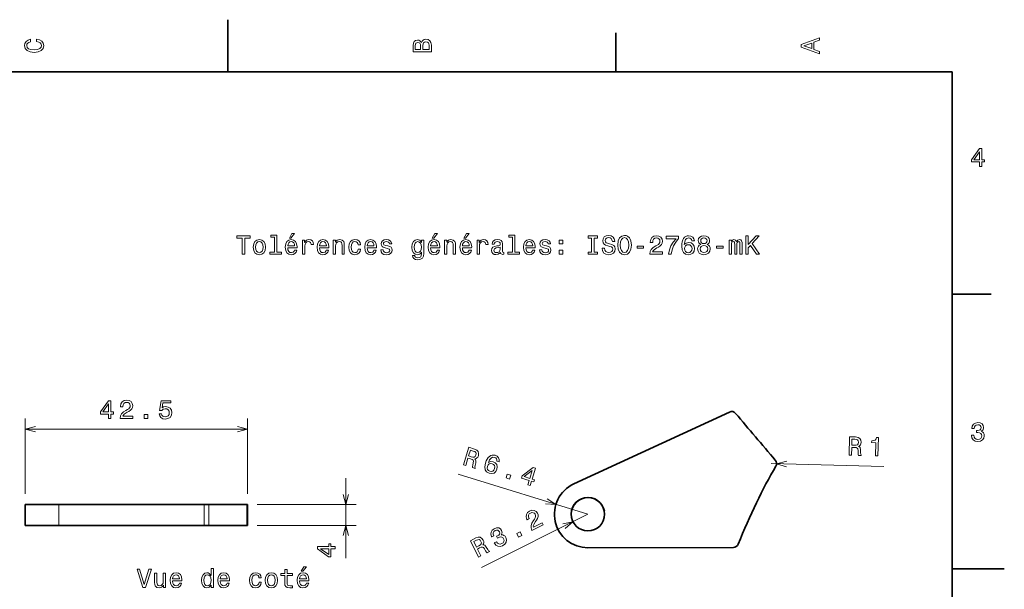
# Model space of a CAD drawing. Extents: x 0 to 297, y 0 to 210.
# Tile 5 of 5: x 109 to 297, y 101 to 210. Entities that reach past the tile are written whole.
import ezdxf

# ---------------------------------------------------------------- set-up
doc = ezdxf.new("R2010")
doc.units = 0

msp = doc.modelspace()

# ---------------------------------------------------------------- linework, layer by layer
at = {"color": 7, "lineweight": 35, "ltscale": 0.25}
for p, q in [((148.5, 200), (148.5, 210)), ((287, 105), (297, 105))]:
    msp.add_line(p, q, dxfattribs=at)
at = {"color": 7, "lineweight": 35, "ltscale": 0.1875}
for p, q in [((222.699997, 200), (222.699997, 207.5)), ((287, 157.5), (294.5, 157.5))]:
    msp.add_line(p, q, dxfattribs=at)
at = {"color": 7, "lineweight": 35}
for p, q in [((287, 200), (10, 200)), ((287, 10), (287, 200)), ((214.685913, 121.222473), (244.429321, 134.967102)), ((143.974976, 117.287933), (116.174438, 117.287933)), ((143.974976, 113.287933), (116.174438, 113.287933)), ((245.184814, 109.072693), (217.384399, 109.012756))]:
    msp.add_line(p, q, dxfattribs=at)
at = {"color": 7, "lineweight": 13, "ltscale": 0.360513}
for p, q in [((109.774414, 119.287933), (109.774414, 133.708435)), ((152.272461, 119.287933), (152.272461, 133.708435))]:
    msp.add_line(p, q, dxfattribs=at)
at = {"color": 7, "lineweight": 13}
for p, q in [((109.774414, 131.708435), (152.272461, 131.708435)), ((252.447876, 125.098877), (273.942383, 124.55719)), ((217.370605, 115.412781), (192.585938, 123.082092)), ((217.370605, 115.412781), (197.019653, 105.257385))]:
    msp.add_line(p, q, dxfattribs=at)
at = {"color": 7, "lineweight": 13, "ltscale": 0.381653}
msp.add_line((171.071655, 107.021805), (171.071655, 122.287933), dxfattribs=at)
at = {"color": 7, "lineweight": 35, "ltscale": 0.160001}
for p, q in [((109.774414, 117.287933), (116.174438, 117.287933)), ((109.774414, 113.287933), (116.174438, 113.287933))]:
    msp.add_line(p, q, dxfattribs=at)
at = {"color": 7, "lineweight": 35, "ltscale": 0.1}
for p, q in [((109.774414, 117.287933), (109.774414, 113.287933)), ((152.272461, 117.287933), (152.272461, 113.287933))]:
    msp.add_line(p, q, dxfattribs=at)
at = {"color": 7, "lineweight": 13, "ltscale": 0.1}
for p, q in [((116.174438, 113.287933), (116.174438, 117.287933)), ((143.974976, 113.287933), (143.974976, 117.287933)), ((144.901733, 113.287933), (144.901733, 117.287933)), ((152.134033, 117.287933), (152.134033, 113.287933))]:
    msp.add_line(p, q, dxfattribs=at)
at = {"color": 7, "lineweight": 35, "ltscale": 0.023169}
for p, q in [((143.974976, 117.287933), (144.901733, 117.287933)), ((143.974976, 113.287933), (144.901733, 113.287933))]:
    msp.add_line(p, q, dxfattribs=at)
at = {"color": 7, "lineweight": 35, "ltscale": 0.180807}
for p, q in [((144.901733, 117.287933), (152.134033, 117.287933)), ((144.901733, 113.287933), (152.134033, 113.287933))]:
    msp.add_line(p, q, dxfattribs=at)
at = {"color": 7, "lineweight": 35, "ltscale": 0.003461}
for p, q in [((152.134033, 117.287933), (152.272461, 117.287933)), ((152.134033, 113.287933), (152.272461, 113.287933))]:
    msp.add_line(p, q, dxfattribs=at)
at = {"color": 7, "lineweight": 13, "ltscale": 0.473441}
for p, q in [((154.134033, 117.287933), (173.071655, 117.287933)), ((154.134033, 113.287933), (173.071655, 113.287933))]:
    msp.add_line(p, q, dxfattribs=at)
at = {"color": 7, "lineweight": 35, "ltscale": 0.253098}
msp.add_line((111.074463, 113.287933), (121.198364, 113.287933), dxfattribs=at)
at = {"color": 7, "lineweight": 35, "ltscale": 0.253101}
msp.add_line((111.150391, 113.287933), (121.274414, 113.287933), dxfattribs=at)
at = {"color": 7, "lineweight": 13}
for points in [[(111.93206, 205.817017), (112.35569, 205.716141), (112.658287, 205.549713), (112.844887, 205.317734), (112.905403, 205.045395), (112.814629, 204.71759), (112.54229, 204.460388), (112.098488, 204.28891), (111.483215, 204.233429), (110.872986, 204.28891), (110.424141, 204.455338), (110.151802, 204.71254), (110.055984, 205.045395), (110.106415, 205.287476), (110.247627, 205.494247), (110.474571, 205.655624), (110.787247, 205.766571), (110.787247, 206.245682), (110.308144, 206.094391), (109.94503, 205.832138), (109.718086, 205.474075), (109.637398, 205.045395), (109.763474, 204.510818), (110.116501, 204.10231), (110.696472, 203.840057), (111.483215, 203.749283), (112.269958, 203.840057), (112.84993, 204.10231), (113.208, 204.510818), (113.329041, 205.045395), (113.233215, 205.51442), (112.965927, 205.892654), (112.527161, 206.159943), (111.93206, 206.301163)], [(185.542007, 205.630417), (185.249496, 205.983429), (185.052811, 206.074219), (184.81073, 206.104477), (184.432495, 206.03891), (184.160156, 205.842224), (183.993729, 205.524506), (183.933212, 205.080704), (183.933212, 203.835022), (187.433212, 203.835022), (187.433212, 205.151306), (187.36261, 205.620331), (187.155838, 205.968307), (186.828018, 206.185165), (186.384216, 206.260818), (186.08667, 206.215424), (185.839554, 206.094391), (185.65799, 205.897705)], [(185.385666, 204.984879), (185.385666, 204.298996), (184.351807, 204.298996), (184.351807, 205.025223), (184.382065, 205.297562), (184.472839, 205.489197), (184.629181, 205.605194), (184.86116, 205.645538), (185.093155, 205.600143), (185.254532, 205.479111), (185.355408, 205.272339)], [(187.014618, 205.095825), (187.014618, 204.298996), (185.809296, 204.298996), (185.809296, 205.050446), (185.844589, 205.368164), (185.9505, 205.595108), (186.132065, 205.731277), (186.394302, 205.776657), (186.671692, 205.731277), (186.863327, 205.605194), (186.979324, 205.393372)], [(261.633209, 203.466858), (261.633209, 203.930847), (260.604401, 204.298996), (260.604401, 205.695969), (261.633209, 206.064133), (261.633209, 206.538193), (258.128174, 205.257217), (258.128174, 204.742798)], [(260.17572, 204.460388), (258.632477, 205), (260.17572, 205.539627)], [(292.277374, 181.916794), (292.731262, 181.916794), (292.731262, 182.784225), (293.23056, 182.784225), (293.23056, 183.187683), (292.731262, 183.187683), (292.731262, 185.341141), (292.272339, 185.341141), (290.739197, 183.228027), (290.739197, 182.784225), (292.277374, 182.784225)], [(291.162842, 183.187683), (292.277374, 184.756134), (292.277374, 183.187683)], [(151.286026, 165.143372), (151.75, 165.143372), (151.75, 168.219742), (152.809082, 168.219742), (152.809082, 168.643372), (150.221909, 168.643372), (150.221909, 168.219742), (151.286026, 168.219742)], [(153.378967, 166.494949), (153.459656, 165.879684), (153.69165, 165.425797), (154.059799, 165.143372), (154.554031, 165.047546), (155.043228, 165.143372), (155.411377, 165.420746), (155.643372, 165.874634), (155.729111, 166.494949), (155.643372, 167.110229), (155.411377, 167.569168), (155.043228, 167.846542), (154.554031, 167.947403), (154.059799, 167.846542), (153.69165, 167.564117), (153.459656, 167.110229)], [(157.42868, 168.391205), (157.42868, 165.516571), (156.515854, 165.516571), (156.515854, 165.143372), (158.780258, 165.143372), (158.780258, 165.516571), (157.872482, 165.516571), (157.872482, 168.764404), (156.732712, 168.764404), (156.732712, 168.391205)], [(159.970459, 166.368881), (161.745682, 166.368881), (161.750717, 166.575653), (161.670029, 167.155624), (161.44812, 167.58934), (161.095108, 167.851578), (160.626083, 167.947403), (160.167145, 167.846542), (159.814117, 167.564117), (159.587173, 167.105194), (159.506485, 166.5), (159.582138, 165.879684), (159.809082, 165.425797), (160.157059, 165.143372), (160.610947, 165.047546), (161.004318, 165.113113), (161.327087, 165.284576), (161.564117, 165.556915), (161.700287, 165.920029), (161.261536, 165.920029), (161.170746, 165.718292), (161.039627, 165.567001), (160.666428, 165.445969), (160.378967, 165.501434), (160.162109, 165.677948), (160.020889, 165.965424), (159.970459, 166.353745)], [(160.278091, 168.219742), (160.575653, 168.219742), (161.276657, 169.077087), (160.782425, 169.077087)], [(162.784576, 165.143372), (163.228394, 165.143372), (163.228394, 166.691635), (163.273773, 167.064835), (163.409943, 167.332138), (163.631851, 167.493515), (163.929398, 167.548996), (164.151291, 167.513687), (164.317719, 167.412827), (164.418594, 167.241348), (164.453888, 167.009369), (164.90274, 167.009369), (164.842224, 167.417862), (164.675797, 167.710373), (164.398422, 167.886887), (164.020172, 167.947403), (163.76297, 167.907059), (163.541061, 167.806198), (163.344376, 167.63472), (163.188034, 167.40274), (163.188034, 167.851578), (162.784576, 167.851578)], [(166.042511, 166.368881), (167.817719, 166.368881), (167.822769, 166.575653), (167.742081, 167.155624), (167.520172, 167.58934), (167.167145, 167.851578), (166.69812, 167.947403), (166.239197, 167.846542), (165.886169, 167.564117), (165.659225, 167.105194), (165.578537, 166.5), (165.654175, 165.879684), (165.881119, 165.425797), (166.229111, 165.143372), (166.682999, 165.047546), (167.07637, 165.113113), (167.399139, 165.284576), (167.636169, 165.556915), (167.772339, 165.920029), (167.333572, 165.920029), (167.242798, 165.718292), (167.111664, 165.567001), (166.73848, 165.445969), (166.451004, 165.501434), (166.234146, 165.677948), (166.092941, 165.965424), (166.042511, 166.353745)], [(168.690201, 165.143372), (169.134003, 165.143372), (169.134003, 166.706772), (169.179398, 167.064835), (169.325653, 167.327087), (169.552597, 167.48848), (169.855194, 167.548996), (170.09726, 167.498566), (170.248566, 167.362396), (170.324203, 167.135452), (170.349426, 166.832855), (170.349426, 165.143372), (170.793228, 165.143372), (170.793228, 166.92363), (170.773056, 167.281708), (170.682281, 167.579254), (170.384735, 167.851578), (169.920746, 167.947403), (169.663544, 167.912109), (169.446686, 167.816284), (169.260086, 167.654892), (169.113831, 167.438034), (169.113831, 167.851578), (168.690201, 167.851578)], [(173.451004, 166.953888), (173.889771, 166.953888), (173.798996, 167.357346), (173.582138, 167.675079), (173.244232, 167.871765), (172.805481, 167.947403), (172.32132, 167.846542), (171.953171, 167.564117), (171.721191, 167.105194), (171.640488, 166.489914), (171.716141, 165.879684), (171.943085, 165.425797), (172.301147, 165.143372), (172.790344, 165.047546), (173.22406, 165.123199), (173.561966, 165.335007), (173.793945, 165.667862), (173.894806, 166.111664), (173.471191, 166.111664), (173.395538, 165.829254), (173.254318, 165.617432), (173.052597, 165.486313), (172.805481, 165.445969), (172.497833, 165.51152), (172.27594, 165.713257), (172.139771, 166.041061), (172.094376, 166.505035), (172.139771, 166.958939), (172.280975, 167.286743), (172.507935, 167.48848), (172.805481, 167.559082), (173.067719, 167.513687), (173.264404, 167.39769), (173.395538, 167.206055)], [(175.150574, 166.368881), (176.925797, 166.368881), (176.930832, 166.575653), (176.850143, 167.155624), (176.628235, 167.58934), (176.275223, 167.851578), (175.806198, 167.947403), (175.34726, 167.846542), (174.994232, 167.564117), (174.767288, 167.105194), (174.6866, 166.5), (174.762253, 165.879684), (174.989197, 165.425797), (175.337173, 165.143372), (175.791061, 165.047546), (176.184433, 165.113113), (176.507202, 165.284576), (176.744232, 165.556915), (176.880402, 165.920029), (176.44165, 165.920029), (176.350861, 165.718292), (176.219742, 165.567001), (175.846542, 165.445969), (175.559082, 165.501434), (175.342224, 165.677948), (175.201004, 165.965424), (175.150574, 166.353745)], [(179.124634, 166.721909), (178.695969, 166.822769), (178.378235, 166.938766), (178.272339, 167.175797), (178.302597, 167.342224), (178.408508, 167.463257), (178.579971, 167.53891), (178.827087, 167.569168), (179.064117, 167.53891), (179.250717, 167.44812), (179.371765, 167.311966), (179.422195, 167.130402), (179.855911, 167.130402), (179.855911, 167.140488), (179.780258, 167.468292), (179.573486, 167.72551), (179.250717, 167.886887), (178.827087, 167.947403), (178.398407, 167.886887), (178.085739, 167.720459), (177.889053, 167.473343), (177.828522, 167.16066), (177.873917, 166.858063), (178.015137, 166.646255), (178.247116, 166.494949), (178.585022, 166.389053), (179.079254, 166.268005), (179.381836, 166.141937), (179.46254, 166.041061), (179.492798, 165.889771), (179.447403, 165.703171), (179.32637, 165.561966), (179.129684, 165.471176), (178.867432, 165.440918), (178.590057, 165.471176), (178.388336, 165.577087), (178.252167, 165.748566), (178.196686, 165.985596), (177.768005, 165.985596), (177.838623, 165.582138), (178.045395, 165.289627), (178.373199, 165.113113), (178.827087, 165.047546), (179.301147, 165.113113), (179.649139, 165.289627), (179.860947, 165.572052), (179.9366, 165.940201), (179.881119, 166.257919), (179.724777, 166.474777), (179.467575, 166.615997)], [(185.978394, 165.264404), (185.978394, 167.851578), (185.554749, 167.851578), (185.554749, 167.412827), (185.206772, 167.811234), (184.994949, 167.912109), (184.757919, 167.947403), (184.329254, 167.846542), (183.996399, 167.564117), (183.779541, 167.110229), (183.703888, 166.5), (183.779541, 165.88472), (183.996399, 165.430832), (184.329254, 165.143372), (184.757919, 165.047546), (185, 165.082855), (185.201721, 165.17363), (185.554749, 165.556915), (185.554749, 165.17363), (185.514404, 164.871033), (185.403458, 164.654175), (185.191635, 164.528091), (184.873917, 164.482712), (184.596542, 164.51297), (184.399857, 164.588623), (184.283859, 164.719742), (184.248566, 164.896255), (183.819885, 164.896255), (183.819885, 164.876083), (183.885437, 164.553314), (184.087173, 164.311234), (184.409943, 164.154892), (184.848694, 164.099426), (185.373199, 164.175079), (185.721176, 164.386887), (185.917862, 164.755051)], [(187.294662, 166.368881), (189.069885, 166.368881), (189.074921, 166.575653), (188.994232, 167.155624), (188.772339, 167.58934), (188.419312, 167.851578), (187.950287, 167.947403), (187.491348, 167.846542), (187.138321, 167.564117), (186.911377, 167.105194), (186.830688, 166.5), (186.906342, 165.879684), (187.133286, 165.425797), (187.481262, 165.143372), (187.93515, 165.047546), (188.328522, 165.113113), (188.651291, 165.284576), (188.888321, 165.556915), (189.02449, 165.920029), (188.585724, 165.920029), (188.494949, 165.718292), (188.363831, 165.567001), (187.990631, 165.445969), (187.703171, 165.501434), (187.486313, 165.677948), (187.345093, 165.965424), (187.294662, 166.353745)], [(187.602295, 168.219742), (187.899857, 168.219742), (188.600861, 169.077087), (188.106628, 169.077087)], [(189.942352, 165.143372), (190.386169, 165.143372), (190.386169, 166.706772), (190.431549, 167.064835), (190.577805, 167.327087), (190.804749, 167.48848), (191.107346, 167.548996), (191.349426, 167.498566), (191.500717, 167.362396), (191.57637, 167.135452), (191.601578, 166.832855), (191.601578, 165.143372), (192.04538, 165.143372), (192.04538, 166.92363), (192.025208, 167.281708), (191.934433, 167.579254), (191.636887, 167.851578), (191.172913, 167.947403), (190.91571, 167.912109), (190.698853, 167.816284), (190.512238, 167.654892), (190.365997, 167.438034), (190.365997, 167.851578), (189.942352, 167.851578)], [(193.366714, 166.368881), (195.141922, 166.368881), (195.146973, 166.575653), (195.066284, 167.155624), (194.844376, 167.58934), (194.491348, 167.851578), (194.022339, 167.947403), (193.5634, 167.846542), (193.210373, 167.564117), (192.983429, 167.105194), (192.90274, 166.5), (192.978378, 165.879684), (193.205322, 165.425797), (193.553314, 165.143372), (194.007202, 165.047546), (194.400574, 165.113113), (194.723343, 165.284576), (194.960373, 165.556915), (195.096542, 165.920029), (194.657776, 165.920029), (194.567001, 165.718292), (194.435883, 165.567001), (194.062683, 165.445969), (193.775208, 165.501434), (193.55835, 165.677948), (193.417145, 165.965424), (193.366714, 166.353745)], [(193.674347, 168.219742), (193.971893, 168.219742), (194.672913, 169.077087), (194.178665, 169.077087)], [(196.180832, 165.143372), (196.624634, 165.143372), (196.624634, 166.691635), (196.670029, 167.064835), (196.806183, 167.332138), (197.028091, 167.493515), (197.325638, 167.548996), (197.547546, 167.513687), (197.713974, 167.412827), (197.814835, 167.241348), (197.850143, 167.009369), (198.298981, 167.009369), (198.238464, 167.417862), (198.072037, 167.710373), (197.794662, 167.886887), (197.416412, 167.947403), (197.15921, 167.907059), (196.937317, 167.806198), (196.740631, 167.63472), (196.58429, 167.40274), (196.58429, 167.851578), (196.180832, 167.851578)], [(200.65921, 165.496399), (200.65921, 165.481262), (200.684433, 165.309799), (200.760071, 165.188766), (201.077805, 165.092941), (201.324921, 165.133286), (201.324921, 165.476227), (201.219009, 165.46109), (201.077805, 165.526657), (201.052582, 165.728394), (201.052582, 167.130402), (200.992065, 167.48848), (200.815552, 167.740631), (200.507919, 167.891937), (200.074203, 167.947403), (199.650574, 167.886887), (199.337891, 167.715424), (199.141205, 167.44812), (199.075638, 167.095108), (199.075638, 167.064835), (199.47406, 167.064835), (199.509369, 167.276657), (199.620316, 167.427948), (199.801865, 167.518738), (200.059067, 167.554031), (200.306183, 167.528824), (200.482697, 167.453171), (200.588608, 167.322052), (200.623917, 167.140488), (200.603745, 166.92868), (200.523041, 166.822769), (200.32132, 166.772339), (199.943085, 166.731995), (199.509369, 166.641205), (199.201721, 166.479828), (199.020172, 166.227661), (198.964691, 165.854462), (199.015121, 165.521606), (199.171463, 165.27449), (199.42363, 165.118149), (199.771606, 165.062683), (200.240631, 165.168594)], [(202.969009, 168.391205), (202.969009, 165.516571), (202.056183, 165.516571), (202.056183, 165.143372), (204.320602, 165.143372), (204.320602, 165.516571), (203.412811, 165.516571), (203.412811, 168.764404), (202.273041, 168.764404), (202.273041, 168.391205)], [(205.510803, 166.368881), (207.286011, 166.368881), (207.291061, 166.575653), (207.210358, 167.155624), (206.988464, 167.58934), (206.635437, 167.851578), (206.166412, 167.947403), (205.707489, 167.846542), (205.354462, 167.564117), (205.127518, 167.105194), (205.046814, 166.5), (205.122467, 165.879684), (205.349411, 165.425797), (205.697403, 165.143372), (206.151291, 165.047546), (206.544662, 165.113113), (206.867432, 165.284576), (207.104462, 165.556915), (207.240631, 165.920029), (206.801865, 165.920029), (206.71109, 165.718292), (206.579956, 165.567001), (206.206757, 165.445969), (205.919296, 165.501434), (205.702438, 165.677948), (205.561234, 165.965424), (205.510803, 166.353745)], [(209.484863, 166.721909), (209.056183, 166.822769), (208.738464, 166.938766), (208.632553, 167.175797), (208.662811, 167.342224), (208.768723, 167.463257), (208.940186, 167.53891), (209.187317, 167.569168), (209.424347, 167.53891), (209.610947, 167.44812), (209.731979, 167.311966), (209.78241, 167.130402), (210.216125, 167.130402), (210.216125, 167.140488), (210.140472, 167.468292), (209.933716, 167.72551), (209.610947, 167.886887), (209.187317, 167.947403), (208.758636, 167.886887), (208.445953, 167.720459), (208.249268, 167.473343), (208.188751, 167.16066), (208.234146, 166.858063), (208.375351, 166.646255), (208.60733, 166.494949), (208.945236, 166.389053), (209.439468, 166.268005), (209.742065, 166.141937), (209.822754, 166.041061), (209.853012, 165.889771), (209.807632, 165.703171), (209.686584, 165.561966), (209.489899, 165.471176), (209.227661, 165.440918), (208.950287, 165.471176), (208.74855, 165.577087), (208.612381, 165.748566), (208.556915, 165.985596), (208.128235, 165.985596), (208.198837, 165.582138), (208.405609, 165.289627), (208.733429, 165.113113), (209.187317, 165.047546), (209.661377, 165.113113), (210.009354, 165.289627), (210.221176, 165.572052), (210.296814, 165.940201), (210.241348, 166.257919), (210.085007, 166.474777), (209.827805, 166.615997)], [(211.890472, 167.100143), (212.586441, 167.100143), (212.586441, 167.851578), (211.890472, 167.851578)], [(218.078522, 165.567001), (217.432983, 165.567001), (217.432983, 165.143372), (219.188019, 165.143372), (219.188019, 165.567001), (218.542496, 165.567001), (218.542496, 168.219742), (219.188019, 168.219742), (219.188019, 168.643372), (217.432983, 168.643372), (217.432983, 168.219742), (218.078522, 168.219742)], [(220.549713, 166.298264), (220.090759, 166.298264), (220.191635, 165.763687), (220.443787, 165.370316), (220.832123, 165.133286), (221.356628, 165.047546), (221.876068, 165.128235), (222.264404, 165.350143), (222.51152, 165.69812), (222.602295, 166.157059), (222.526642, 166.570602), (222.314835, 166.837891), (221.971893, 167.014404), (221.51297, 167.145538), (221.119598, 167.241348), (220.862381, 167.35231), (220.716125, 167.513687), (220.670746, 167.765854), (220.716125, 167.992798), (220.84726, 168.164261), (221.048981, 168.280258), (221.326355, 168.320602), (221.60878, 168.270172), (221.830688, 168.134003), (221.976929, 167.907059), (222.047546, 167.599426), (222.50647, 167.599426), (222.50647, 167.609512), (222.425781, 168.083572), (222.188751, 168.4366), (221.815552, 168.658508), (221.311234, 168.734146), (220.85733, 168.658508), (220.504303, 168.446686), (220.277374, 168.118881), (220.196686, 167.695251), (220.262238, 167.317001), (220.453888, 167.059799), (220.75647, 166.888321), (221.170013, 166.757202), (221.578522, 166.641205), (221.886169, 166.530258), (222.072754, 166.368881), (222.138321, 166.106628), (222.077805, 165.83934), (221.921463, 165.637604), (221.684433, 165.51152), (221.376801, 165.471176), (221.033844, 165.526657), (220.771606, 165.688034), (220.605179, 165.950287)], [(223.086456, 166.893372), (223.177231, 166.106628), (223.439484, 165.526657), (223.847977, 165.168594), (224.382568, 165.047546), (224.912109, 165.168594), (225.325653, 165.526657), (225.582855, 166.106628), (225.678665, 166.893372), (225.582855, 167.675079), (225.471893, 167.992798), (225.325653, 168.255035), (224.912109, 168.613113), (224.659943, 168.703888), (224.382568, 168.739197), (223.842926, 168.613113), (223.434433, 168.260086), (223.177231, 167.680115)], [(223.570602, 166.893372), (223.626068, 167.503601), (223.792511, 167.952454), (224.049713, 168.224777), (224.382568, 168.320602), (224.710358, 168.224777), (224.967575, 167.947403), (225.134003, 167.498566), (225.194519, 166.893372), (225.134003, 166.283142), (224.967575, 165.83429), (224.710358, 165.561966), (224.382568, 165.471176), (224.049713, 165.561966), (223.792511, 165.83429), (223.626068, 166.278091)], [(229.22406, 165.143372), (231.629684, 165.143372), (231.629684, 165.577087), (229.728394, 165.577087), (229.83429, 165.814117), (230.015854, 166.010803), (230.575653, 166.368881), (230.873199, 166.520172), (231.206055, 166.73703), (231.443085, 166.989197), (231.579254, 167.286743), (231.629684, 167.624634), (231.543945, 168.048264), (231.306915, 168.381119), (230.943802, 168.592941), (230.474792, 168.668594), (229.990631, 168.582855), (229.622482, 168.345825), (229.385437, 167.967575), (229.304749, 167.468292), (229.304749, 167.39769), (229.763687, 167.39769), (229.763687, 167.438034), (229.809082, 167.780975), (229.945251, 168.033142), (230.162109, 168.194519), (230.44957, 168.25), (230.742065, 168.19957), (230.958923, 168.073486), (231.100143, 167.876801), (231.150574, 167.629684), (231.115265, 167.39769), (231.019455, 167.201004), (230.858063, 167.029541), (230.636169, 166.878235), (230.338623, 166.716858), (229.844391, 166.404175), (229.496399, 166.07132), (229.289627, 165.667862), (229.22406, 165.158508)], [(232.789627, 165.143372), (233.298996, 165.143372), (233.465424, 165.97551), (233.757935, 166.752167), (234.171478, 167.473343), (234.71109, 168.149139), (234.71109, 168.567719), (232.310516, 168.567719), (232.310516, 168.108795), (234.226959, 168.108795), (233.672195, 167.427948), (233.253601, 166.716858), (232.96109, 165.960373)], [(237.73703, 167.700287), (237.64122, 168.108795), (237.419312, 168.411377), (237.076385, 168.603027), (236.632568, 168.668594), (236.335022, 168.633286), (236.07782, 168.53746), (235.850861, 168.381119), (235.659225, 168.159225), (235.507935, 167.881851), (235.396973, 167.543945), (235.326385, 167.145538), (235.306213, 166.696686), (235.386902, 165.980545), (235.634003, 165.46109), (236.032425, 165.148422), (236.577087, 165.042511), (237.066284, 165.133286), (237.439484, 165.370316), (237.681564, 165.743515), (237.767303, 166.217575), (237.681564, 166.696686), (237.449585, 167.064835), (237.091507, 167.296829), (236.647705, 167.377518), (236.168594, 167.276657), (235.810516, 166.989197), (235.886169, 167.543945), (236.047546, 167.942368), (236.294678, 168.179398), (236.637604, 168.260086), (236.889771, 168.219742), (237.081421, 168.113831), (237.207489, 167.937317), (237.273071, 167.700287)], [(238.937332, 167.029541), (238.680115, 166.888321), (238.503601, 166.691635), (238.39267, 166.444519), (238.357361, 166.146973), (238.438049, 165.69812), (238.670044, 165.350143), (239.048279, 165.128235), (239.562683, 165.042511), (240.072052, 165.128235), (240.450287, 165.350143), (240.682281, 165.69812), (240.768021, 166.146973), (240.727676, 166.444519), (240.621765, 166.691635), (240.440216, 166.888321), (240.188049, 167.029541), (240.389771, 167.150574), (240.530991, 167.317001), (240.61673, 167.518738), (240.646973, 167.765854), (240.566284, 168.123917), (240.354477, 168.411377), (240.011536, 168.597977), (239.562683, 168.668594), (239.108795, 168.597977), (238.765869, 168.411377), (238.549011, 168.123917), (238.473358, 167.765854), (238.498566, 167.518738), (238.584305, 167.317001)], [(238.952454, 167.72551), (238.992798, 167.947403), (239.113831, 168.118881), (239.305481, 168.224777), (239.562683, 168.265137), (239.81485, 168.224777), (240.0065, 168.118881), (240.127533, 167.947403), (240.172913, 167.72551), (240.127533, 167.498566), (240.0065, 167.322052), (239.81485, 167.206055), (239.562683, 167.170746), (239.305481, 167.21109), (239.113831, 167.322052), (238.992798, 167.498566)], [(244.414276, 165.143372), (244.822784, 165.143372), (244.822784, 166.953888), (244.847992, 167.226227), (244.923645, 167.422913), (245.039642, 167.53891), (245.190948, 167.58429), (245.311981, 167.543945), (245.39267, 167.443085), (245.433014, 167.271606), (245.448151, 167.044662), (245.448151, 165.143372), (245.831421, 165.143372), (245.831421, 166.953888), (245.856644, 167.221176), (245.932281, 167.417862), (246.053329, 167.53891), (246.20462, 167.58429), (246.325653, 167.543945), (246.406357, 167.443085), (246.456787, 167.044662), (246.456787, 165.143372), (246.865295, 165.143372), (246.865295, 167.014404), (246.840073, 167.40274), (246.759384, 167.700287), (246.597992, 167.881851), (246.335754, 167.947403), (246.028107, 167.846542), (245.791077, 167.554031), (245.604492, 167.841492), (245.291809, 167.947403), (245.004333, 167.846542), (244.807648, 167.564117), (244.807648, 167.851578), (244.414276, 167.851578)], [(247.576385, 165.143372), (248.040375, 165.143372), (248.040375, 166.389053), (248.453918, 166.832855), (249.628983, 165.143372), (250.193817, 165.143372), (248.781708, 167.170746), (250.153473, 168.643372), (249.538208, 168.643372), (248.040375, 167.02449), (248.040375, 168.643372), (247.576385, 168.643372)], [(153.832855, 166.5), (153.878235, 166.953888), (154.019455, 167.281708), (154.246399, 167.483429), (154.554031, 167.554031), (154.856628, 167.483429), (155.083572, 167.286743), (155.224777, 166.953888), (155.275223, 166.5), (155.224777, 166.041061), (155.083572, 165.708206), (154.856628, 165.506485), (154.554031, 165.440918), (154.246399, 165.506485), (154.019455, 165.708206), (153.878235, 166.041061)], [(159.970459, 166.742081), (160.02594, 167.090057), (160.162109, 167.34726), (160.368881, 167.503601), (160.641205, 167.559082), (160.908508, 167.503601), (161.11528, 167.34726), (161.241348, 167.090057), (161.286743, 166.742081)], [(166.042511, 166.742081), (166.097977, 167.090057), (166.234146, 167.34726), (166.440918, 167.503601), (166.713257, 167.559082), (166.980545, 167.503601), (167.187317, 167.34726), (167.3134, 167.090057), (167.358795, 166.742081)], [(175.150574, 166.742081), (175.206055, 167.090057), (175.342224, 167.34726), (175.548996, 167.503601), (175.82132, 167.559082), (176.088623, 167.503601), (176.295395, 167.34726), (176.421478, 167.090057), (176.466858, 166.742081)], [(184.162827, 166.5), (184.208206, 166.948853), (184.344376, 167.281708), (184.556198, 167.478394), (184.838623, 167.548996), (185.136169, 167.478394), (185.358063, 167.281708), (185.494232, 166.948853), (185.544662, 166.5), (185.494232, 166.041061), (185.358063, 165.713257), (185.136169, 165.51152), (184.838623, 165.445969), (184.556198, 165.51152), (184.344376, 165.713257), (184.208206, 166.046112)], [(187.294662, 166.742081), (187.350143, 167.090057), (187.486313, 167.34726), (187.693085, 167.503601), (187.965424, 167.559082), (188.232712, 167.503601), (188.439484, 167.34726), (188.565552, 167.090057), (188.610947, 166.742081)], [(193.366714, 166.742081), (193.42218, 167.090057), (193.55835, 167.34726), (193.765121, 167.503601), (194.03746, 167.559082), (194.304749, 167.503601), (194.51152, 167.34726), (194.637604, 167.090057), (194.682983, 166.742081)], [(200.60878, 166.091492), (200.548264, 165.829254), (200.386887, 165.627518), (200.144806, 165.496399), (199.84726, 165.451004), (199.655609, 165.476227), (199.51944, 165.556915), (199.433716, 165.69812), (199.408493, 165.894806), (199.428665, 166.07132), (199.509369, 166.197403), (199.832123, 166.338623), (200.240631, 166.399139), (200.60878, 166.520172)], [(205.510803, 166.742081), (205.566269, 167.090057), (205.702438, 167.34726), (205.90921, 167.503601), (206.181549, 167.559082), (206.448837, 167.503601), (206.655609, 167.34726), (206.781693, 167.090057), (206.827087, 166.742081)], [(211.890472, 165.143372), (212.586441, 165.143372), (212.586441, 165.894806), (211.890472, 165.894806)], [(226.80835, 166.298264), (228.028809, 166.298264), (228.028809, 166.696686), (226.80835, 166.696686)], [(237.278107, 166.21254), (237.222626, 165.894806), (237.081421, 165.65274), (236.854462, 165.491348), (236.572052, 165.440918), (236.274506, 165.491348), (236.047546, 165.64769), (235.901306, 165.889771), (235.855911, 166.207489), (235.906342, 166.520172), (236.047546, 166.757202), (236.279541, 166.908508), (236.592224, 166.963974), (236.864563, 166.908508), (237.081421, 166.762253), (237.222626, 166.525223)], [(238.841507, 166.157059), (238.886902, 166.424347), (239.033142, 166.626083), (239.260101, 166.757202), (239.562683, 166.802597), (239.860229, 166.757202), (240.087189, 166.626083), (240.233429, 166.424347), (240.283875, 166.157059), (240.233429, 165.869598), (240.087189, 165.65274), (239.860229, 165.51152), (239.562683, 165.466141), (239.260101, 165.51152), (239.033142, 165.65274), (238.886902, 165.869598)], [(241.988495, 166.298264), (243.208954, 166.298264), (243.208954, 166.696686), (241.988495, 166.696686)], [(125.696777, 133.708435), (126.150635, 133.708435), (126.150635, 134.575867), (126.649902, 134.575867), (126.649902, 134.97934), (126.150635, 134.97934), (126.150635, 137.132782), (125.691772, 137.132782), (124.158569, 135.019684), (124.158569, 134.575867), (125.696777, 134.575867)], [(124.582153, 134.97934), (125.696777, 136.54776), (125.696777, 134.97934)], [(127.924927, 133.708435), (130.330566, 133.708435), (130.330566, 134.142151), (128.429199, 134.142151), (128.535156, 134.379181), (128.716675, 134.575867), (129.276489, 134.933929), (129.574097, 135.085236), (129.90686, 135.302094), (130.143921, 135.55426), (130.280151, 135.851807), (130.330566, 136.189697), (130.244751, 136.613342), (130.007813, 136.946198), (129.644653, 137.15799), (129.175659, 137.233643), (128.691528, 137.147919), (128.323364, 136.910889), (128.086304, 136.532654), (128.005615, 136.033356), (128.005615, 135.962769), (128.4646, 135.962769), (128.4646, 136.003113), (128.509888, 136.346039), (128.646118, 136.598206), (128.862915, 136.759583), (129.150391, 136.815063), (129.442871, 136.764618), (129.65979, 136.63855), (129.801025, 136.441864), (129.85144, 136.194733), (129.816162, 135.962769), (129.720337, 135.766083), (129.55896, 135.594604), (129.337036, 135.443298), (129.039429, 135.281921), (128.545288, 134.969238), (128.197266, 134.636383), (127.990479, 134.232941), (127.924927, 133.723572)], [(135.376953, 134.621246), (135.487915, 134.207703), (135.734985, 133.884949), (136.098145, 133.683228), (136.562012, 133.607574), (137.071411, 133.698334), (137.469849, 133.945465), (137.722046, 134.338837), (137.817871, 134.84317), (137.732056, 135.312195), (137.48999, 135.680328), (137.111816, 135.917358), (136.622559, 136.003113), (136.244385, 135.942596), (135.951782, 135.776154), (136.093018, 136.719238), (137.626221, 136.719238), (137.626221, 137.132782), (135.755127, 137.132782), (135.477783, 135.276886), (135.881226, 135.276886), (136.173706, 135.513916), (136.546997, 135.59964), (136.869751, 135.544159), (137.116821, 135.382782), (137.273193, 135.135681), (137.328613, 134.817932), (137.273193, 134.500214), (137.111816, 134.253113), (136.864624, 134.096771), (136.546997, 134.04129), (136.279663, 134.076599), (136.072876, 134.192596), (135.921631, 134.374146), (135.845947, 134.621246)], [(132.543579, 133.708435), (133.239502, 133.708435), (133.239502, 134.459869), (132.543579, 134.459869)], [(290.729126, 130.51622), (290.729126, 130.480911), (290.809814, 129.996765), (291.046844, 129.633652), (291.420044, 129.401657), (291.914276, 129.315933), (292.438782, 129.401657), (292.832153, 129.623566), (293.08429, 129.976593), (293.175079, 130.430481), (293.134735, 130.728027), (293.023773, 130.970108), (292.842224, 131.156708), (292.600159, 131.292877), (292.927948, 131.565216), (293.043945, 131.998932), (292.968292, 132.392303), (292.751434, 132.68985), (292.398407, 132.87645), (291.914276, 132.942017), (291.460388, 132.861313), (291.112396, 132.63942), (290.885468, 132.286392), (290.809814, 131.817368), (290.809814, 131.782074), (291.258636, 131.782074), (291.299011, 132.104828), (291.430115, 132.336823), (291.641937, 132.478027), (291.939484, 132.528473), (292.201721, 132.488113), (292.393372, 132.382217), (292.509369, 132.210739), (292.554749, 131.97876), (292.509369, 131.731628), (292.388336, 131.565216), (292.176514, 131.46434), (291.889069, 131.434082), (291.692383, 131.439133), (291.692383, 131.04071), (291.939484, 131.050797), (292.257202, 131.005417), (292.494232, 130.884369), (292.635468, 130.687683), (292.685883, 130.430481), (292.630402, 130.13797), (292.484161, 129.921112), (292.252167, 129.784943), (291.944519, 129.739563), (291.626801, 129.789993), (291.394806, 129.941284), (291.248566, 130.183365), (291.193085, 130.51622)], [(267.31604, 126.724792), (267.784912, 126.712952), (267.822144, 128.190125), (268.301147, 128.17804), (268.653687, 128.154114), (268.873779, 128.077942), (268.990601, 127.908508), (269.033447, 127.609802), (269.047241, 127.155334), (269.069946, 126.857117), (269.126099, 126.679138), (269.655396, 126.665833), (269.657837, 126.761658), (269.54541, 126.905701), (269.511719, 127.168884), (269.490601, 127.734436), (269.415527, 128.15509), (269.302856, 128.289001), (269.123779, 128.389465), (269.328613, 128.510315), (269.474243, 128.683289), (269.570557, 128.902771), (269.607544, 129.16925), (269.547607, 129.594543), (269.353882, 129.917297), (269.026001, 130.117249), (268.573975, 130.194153), (267.404297, 130.223694)], [(272.384399, 126.597107), (272.843262, 126.585632), (272.932007, 130.10968), (272.589233, 130.118347), (272.490723, 129.813049), (272.303955, 129.610901), (272.023682, 129.496887), (271.639404, 129.466248), (271.630493, 129.108337), (272.447144, 129.087708)], [(193.552856, 124.876404), (194.000977, 124.737732), (194.437744, 126.149353), (194.895508, 126.007751), (195.228271, 125.888916), (195.419312, 125.755859), (195.48584, 125.561096), (195.446045, 125.261963), (195.335938, 124.820923), (195.276855, 124.52771), (195.282471, 124.341187), (195.788452, 124.184631), (195.816772, 124.276184), (195.747681, 124.445374), (195.786621, 124.707825), (195.919922, 125.257874), (195.96167, 125.683105), (195.889648, 125.842651), (195.744507, 125.987854), (195.974487, 126.048645), (196.161621, 126.175537), (196.313965, 126.360657), (196.421875, 126.607117), (196.479614, 127.032654), (196.380859, 127.395813), (196.119507, 127.677307), (195.705322, 127.874084), (194.587524, 128.220032)], [(268.432007, 129.768982), (268.73877, 129.730896), (268.953247, 129.6297), (269.084839, 129.449768), (269.123291, 129.171326), (269.06543, 128.880188), (268.924927, 128.707214), (268.690674, 128.622253), (268.372437, 128.605042), (267.833008, 128.618713), (267.862305, 129.783264)], [(195.453247, 127.503357), (195.738281, 127.383484), (195.917114, 127.227844), (195.994995, 127.018982), (195.956299, 126.74054), (195.821655, 126.476013), (195.639404, 126.347717), (195.390991, 126.329529), (195.079956, 126.399353), (194.564453, 126.558899), (194.908936, 127.671814)], [(200.39502, 125.43573), (200.424194, 125.854309), (200.301636, 126.208923), (200.030762, 126.493469), (199.626099, 126.687195), (199.331421, 126.741516), (199.057373, 126.726013), (198.794434, 126.643738), (198.545776, 126.488342), (198.319214, 126.268127), (198.113281, 125.978149), (197.928101, 125.618408), (197.776123, 125.195557), (197.641479, 124.487549), (197.723999, 123.918274), (198.012207, 123.501831), (198.501221, 123.239624), (198.995361, 123.181702), (199.421997, 123.297852), (199.76355, 123.582825), (199.985596, 124.010315), (200.045288, 124.493408), (199.932495, 124.913635), (199.659058, 125.24115), (199.258911, 125.449402), (198.771484, 125.49469), (198.34436, 125.325928), (198.580688, 125.833496), (198.852539, 126.166443), (199.158691, 126.319763), (199.510254, 126.295471), (199.739136, 126.182434), (199.890991, 126.024597), (199.959229, 125.818726), (199.951782, 125.572876)], [(199.516846, 124.150146), (199.369873, 123.863037), (199.163452, 123.673523), (198.898926, 123.586426), (198.614258, 123.621704), (198.344849, 123.757874), (198.174316, 123.974304), (198.106079, 124.248779), (198.156616, 124.565735), (198.297241, 124.849548), (198.502197, 125.034241), (198.768555, 125.110168), (199.08374, 125.07074), (199.327515, 124.937256), (199.491455, 124.733398), (199.556274, 124.46521)], [(205.886108, 121.059998), (206.319702, 120.925842), (206.57605, 121.754517), (207.053101, 121.606934), (207.172363, 121.992371), (206.695313, 122.139954), (207.331909, 124.197144), (206.893555, 124.332825), (204.804199, 122.767395), (204.672974, 122.343384), (206.142456, 121.888672)], [(201.719604, 122.349304), (202.384399, 122.143616), (202.606567, 122.86145), (201.94165, 123.0672)], [(205.197021, 122.603577), (206.725342, 123.772461), (206.261719, 122.274109)], [(206.68103, 112.313721), (208.833496, 113.387817), (208.639893, 113.77594), (206.938599, 112.927002), (206.927612, 113.18634), (207.002197, 113.44342), (207.343262, 114.013794), (207.54187, 114.281982), (207.74292, 114.624634), (207.842407, 114.956116), (207.831421, 115.283142), (207.725708, 115.608032), (207.459839, 115.948792), (207.099121, 116.140808), (206.679565, 116.168213), (206.226196, 116.026489), (205.831177, 115.733582), (205.607666, 115.357117), (205.564453, 114.912842), (205.71521, 114.430054), (205.746704, 114.366882), (206.157349, 114.571777), (206.139282, 114.60791), (206.026855, 114.934998), (206.036011, 115.221436), (206.158081, 115.462646), (206.390503, 115.640686), (206.674683, 115.726135), (206.925049, 115.710144), (207.139282, 115.597229), (207.294678, 115.398621), (207.366699, 115.175293), (207.368774, 114.956482), (207.300903, 114.731018), (207.169922, 114.496582), (206.975708, 114.219299), (206.673096, 113.718811), (206.510376, 113.265625), (206.505493, 112.812317), (206.674316, 112.327271)], [(199.468262, 109.943115), (199.484009, 109.91156), (199.772339, 109.514404), (200.146606, 109.295288), (200.584106, 109.254333), (201.064697, 109.398315), (201.495728, 109.709229), (201.748535, 110.083435), (201.816528, 110.511902), (201.69519, 110.958557), (201.526123, 111.206787), (201.318848, 111.37384), (201.072998, 111.459778), (200.795654, 111.473511), (200.967407, 111.863586), (200.877441, 112.303406), (200.634155, 112.621643), (200.307251, 112.791077), (199.908081, 112.800415), (199.445557, 112.642883), (199.075439, 112.367981), (198.863159, 112.014099), (198.817749, 111.596863), (198.959473, 111.143433), (198.97522, 111.111816), (199.376831, 111.312256), (199.268799, 111.61908), (199.282593, 111.885193), (199.409058, 112.10614), (199.652832, 112.284119), (199.905518, 112.365112), (200.124268, 112.355896), (200.304565, 112.254272), (200.44873, 112.066956), (200.518555, 111.825562), (200.484497, 111.62262), (200.339966, 111.437805), (200.096313, 111.282349), (199.918091, 111.199036), (200.095947, 110.842529), (200.312622, 110.961914), (200.617188, 111.063171), (200.883301, 111.06073), (201.097412, 110.947754), (201.257446, 110.740112), (201.338379, 110.453613), (201.304321, 110.194275), (201.157593, 109.968872), (200.902588, 109.790894), (200.595703, 109.694153), (200.320679, 109.725952), (200.081665, 109.877258), (199.883423, 110.15033)], [(204.127808, 111.039612), (204.75061, 111.350403), (204.415039, 112.022766), (203.792358, 111.712036)], [(169.071655, 108.817215), (169.071655, 109.271103), (168.204224, 109.271103), (168.204224, 109.770386), (167.800781, 109.770386), (167.800781, 109.271103), (165.647339, 109.271103), (165.647339, 108.812164), (167.760376, 107.279022), (168.204224, 107.279022), (168.204224, 108.817215)], [(196.478516, 107.222656), (196.898193, 107.432068), (196.238403, 108.754272), (196.667114, 108.968201), (196.989746, 109.112244), (197.219849, 109.148193), (197.402466, 109.053284), (197.580444, 108.80957), (197.805664, 108.414673), (197.965576, 108.161987), (198.098633, 108.031067), (198.572388, 108.267517), (198.529663, 108.35321), (198.362793, 108.427795), (198.209595, 108.644409), (197.925781, 109.134094), (197.662231, 109.470337), (197.499878, 109.535889), (197.294556, 109.540527), (197.418823, 109.743408), (197.466309, 109.964417), (197.448486, 110.203491), (197.356201, 110.456177), (197.103882, 110.803711), (196.781494, 110.997925), (196.398071, 111.020813), (195.962769, 110.87677), (194.915771, 110.35437)], [(196.036743, 110.434692), (196.325562, 110.544983), (196.562378, 110.55603), (196.763062, 110.458923), (196.92749, 110.231018), (197.012939, 109.946716), (196.969971, 109.728027), (196.802979, 109.543213), (196.529907, 109.378784), (196.046997, 109.137817), (195.526855, 110.180237)], [(167.800781, 107.702652), (166.2323, 108.817215), (167.800781, 108.817215)], [(133.418976, 104.936348), (132.541443, 101.955803), (131.638718, 104.936348), (131.159607, 104.936348), (132.289291, 101.431305), (132.79361, 101.431305), (133.898071, 104.936348)], [(136.621414, 104.139519), (136.177612, 104.139519), (136.177612, 102.576118), (136.127182, 102.213005), (135.980927, 101.95076), (135.753983, 101.789375), (135.456436, 101.738945), (135.219406, 101.779289), (135.0681, 101.900322), (134.982376, 102.107094), (134.962204, 102.399605), (134.962204, 104.139519), (134.518402, 104.139519), (134.518402, 102.359261), (134.533524, 102.00119), (134.629349, 101.703636), (134.92186, 101.431305), (135.390869, 101.335487), (135.643036, 101.370789), (135.859894, 101.461563), (136.046494, 101.617905), (136.197784, 101.844849), (136.197784, 101.431305), (136.621414, 101.431305)], [(137.95787, 102.656807), (139.733093, 102.656807), (139.738129, 102.863579), (139.65744, 103.44355), (139.435547, 103.877274), (139.08252, 104.139519), (138.613495, 104.235336), (138.154556, 104.134476), (137.801529, 103.852051), (137.574585, 103.39312), (137.493896, 102.787933), (137.56955, 102.167618), (137.796494, 101.713722), (138.14447, 101.431305), (138.598358, 101.335487), (138.99173, 101.401047), (139.314499, 101.572517), (139.551529, 101.844849), (139.687698, 102.207962), (139.248947, 102.207962), (139.158157, 102.006233), (139.027039, 101.854935), (138.653839, 101.733902), (138.366379, 101.789375), (138.149521, 101.965889), (138.008301, 102.253349), (137.95787, 102.641678)], [(137.95787, 103.030006), (138.013351, 103.377991), (138.149521, 103.635193), (138.356293, 103.791534), (138.628632, 103.847008), (138.89592, 103.791534), (139.102692, 103.635193), (139.228775, 103.377991), (139.274155, 103.030006)], [(145.305862, 101.849892), (145.305862, 101.431305), (145.749664, 101.431305), (145.749664, 105.052345), (145.310898, 105.052345), (145.310898, 103.725975), (144.973007, 104.109261), (144.766235, 104.200035), (144.529205, 104.235336), (144.100525, 104.134476), (143.76767, 103.852051), (143.550812, 103.398163), (143.475174, 102.787933), (143.550812, 102.177704), (143.76767, 101.718765), (144.100525, 101.431305), (144.529205, 101.335487), (144.766235, 101.370789), (144.978043, 101.461563)], [(144.604843, 103.836922), (144.897354, 103.766319), (145.119263, 103.569633), (145.250381, 103.241821), (145.300812, 102.787933), (145.250381, 102.329002), (145.119263, 102.00119), (144.897354, 101.799461), (144.604843, 101.733902), (144.327469, 101.799461), (144.115662, 102.00119), (143.974442, 102.334045), (143.929062, 102.787933), (143.974442, 103.236778), (144.115662, 103.56459), (144.327469, 103.766319)], [(147.065948, 102.656807), (148.841156, 102.656807), (148.846207, 102.863579), (148.765518, 103.44355), (148.54361, 103.877274), (148.190582, 104.139519), (147.721558, 104.235336), (147.262634, 104.134476), (146.909607, 103.852051), (146.682663, 103.39312), (146.601974, 102.787933), (146.677612, 102.167618), (146.904556, 101.713722), (147.252548, 101.431305), (147.706436, 101.335487), (148.099808, 101.401047), (148.422577, 101.572517), (148.659607, 101.844849), (148.795776, 102.207962), (148.35701, 102.207962), (148.266235, 102.006233), (148.135101, 101.854935), (147.761917, 101.733902), (147.474442, 101.789375), (147.257584, 101.965889), (147.116379, 102.253349), (147.065948, 102.641678)], [(147.065948, 103.030006), (147.121414, 103.377991), (147.257584, 103.635193), (147.464355, 103.791534), (147.736694, 103.847008), (148.003983, 103.791534), (148.210754, 103.635193), (148.336838, 103.377991), (148.382233, 103.030006)], [(154.474442, 103.241821), (154.913208, 103.241821), (154.822433, 103.645279), (154.605576, 103.963005), (154.26767, 104.159691), (153.828918, 104.235336), (153.344757, 104.134476), (152.976608, 103.852051), (152.744629, 103.39312), (152.663925, 102.777847), (152.739578, 102.167618), (152.966522, 101.713722), (153.324585, 101.431305), (153.813782, 101.335487), (154.247498, 101.411133), (154.585403, 101.622948), (154.817383, 101.955803), (154.918243, 102.399605), (154.494629, 102.399605), (154.418976, 102.117188), (154.277756, 101.905365), (154.076035, 101.774246), (153.828918, 101.733902), (153.521271, 101.799461), (153.299377, 102.00119), (153.163208, 102.329002), (153.117813, 102.792976), (153.163208, 103.246864), (153.304413, 103.574677), (153.531372, 103.776405), (153.828918, 103.847008), (154.091156, 103.80162), (154.287842, 103.685631), (154.418976, 103.493988)], [(155.654556, 102.78289), (155.73526, 102.167618), (155.967239, 101.713722), (156.335403, 101.431305), (156.829636, 101.335487), (157.318832, 101.431305), (157.686981, 101.708679), (157.918976, 102.162575), (158.0047, 102.78289), (157.918976, 103.398163), (157.686981, 103.857094), (157.318832, 104.134476), (156.829636, 104.235336), (156.335403, 104.134476), (155.967239, 103.852051), (155.73526, 103.398163)], [(156.108459, 102.787933), (156.153839, 103.241821), (156.295044, 103.569633), (156.522003, 103.771362), (156.829636, 103.841965), (157.132233, 103.771362), (157.359177, 103.574677), (157.500381, 103.241821), (157.550812, 102.787933), (157.500381, 102.329002), (157.359177, 101.996147), (157.132233, 101.794418), (156.829636, 101.728859), (156.522003, 101.794418), (156.295044, 101.996147), (156.153839, 102.329002)], [(159.416809, 103.670502), (159.416809, 102.313873), (159.447067, 101.875107), (159.588287, 101.572517), (159.870697, 101.396004), (160.349808, 101.335487), (160.874298, 101.360703), (160.874298, 101.743988), (160.491013, 101.713722), (160.143036, 101.754074), (159.956436, 101.88015), (159.875748, 102.091965), (159.860611, 102.389519), (159.860611, 103.670502), (160.874298, 103.670502), (160.874298, 104.048737), (159.860611, 104.048737), (159.860611, 104.84053), (159.416809, 104.84053), (159.416809, 104.048737), (158.650238, 104.048737), (158.650238, 103.670502)], [(162.246063, 102.656807), (164.021271, 102.656807), (164.026321, 102.863579), (163.945618, 103.44355), (163.723724, 103.877274), (163.370697, 104.139519), (162.901672, 104.235336), (162.442749, 104.134476), (162.089722, 103.852051), (161.862778, 103.39312), (161.782074, 102.787933), (161.857727, 102.167618), (162.084671, 101.713722), (162.432663, 101.431305), (162.886551, 101.335487), (163.279922, 101.401047), (163.602692, 101.572517), (163.839722, 101.844849), (163.975891, 102.207962), (163.537125, 102.207962), (163.44635, 102.006233), (163.315216, 101.854935), (162.942017, 101.733902), (162.654556, 101.789375), (162.437698, 101.965889), (162.296494, 102.253349), (162.246063, 102.641678)], [(162.246063, 103.030006), (162.301529, 103.377991), (162.437698, 103.635193), (162.64447, 103.791534), (162.916809, 103.847008), (163.184097, 103.791534), (163.390869, 103.635193), (163.516953, 103.377991), (163.562347, 103.030006)], [(162.553696, 104.507675), (162.851242, 104.507675), (163.552246, 105.365021), (163.058014, 105.365021)]]:
    msp.add_lwpolyline(points, close=True, dxfattribs=at)
for points in [[(111.706299, 132.226074), (109.774414, 131.708435), (111.706299, 131.190796)], [(150.340576, 131.190796), (152.272461, 131.708435), (150.340576, 132.226074)], [(255.391846, 125.54248), (253.44751, 125.073669), (255.365723, 124.507507)], [(170.554077, 119.219788), (171.071655, 117.287933), (171.589355, 119.219788)], [(209.258057, 117.381226), (211.256592, 117.304688), (209.564087, 118.370239)], [(171.589355, 111.356079), (171.071655, 113.287933), (170.554077, 111.356079)], [(213.009888, 112.658203), (214.507324, 113.983948), (212.547607, 113.584534)]]:
    msp.add_lwpolyline(points, dxfattribs=at)
at = {"color": 7, "lineweight": 35}
msp.add_circle((217.370605, 115.412781), 3.2, dxfattribs=at)
for centre, radius, start, end in [((244.848755, 134.059387), 1, 40.245582, 114.802065), ((4890.55957, 4066.186523), 6085.399268, 220.244562, 220.355157), ((252.447876, 125.098877), 1, 329.625541, 40.356217), ((217.370605, 115.412781), 6.4, 114.802065, 270.123419), ((217.370605, 115.412781), 3.2, 10.02766, 190.027655), ((245.182739, 110.072632), 1, 270.123419, 338.072473)]:
    msp.add_arc(centre, radius, start, end, dxfattribs=at)
at = {"color": 7, "lineweight": 13}
msp.add_arc((217.370605, 115.412781), 3.2, 206.519693, 242.329569, dxfattribs=at)
at = {"color": 7, "lineweight": 35}
msp.add_ellipse((255.799561, 95.303711), major_axis=(-13.925293, -43.635254), ratio=0.305644, start_param=4.0780181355, end_param=4.4750683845, dxfattribs=at)

doc.saveas('drawing.dxf')
